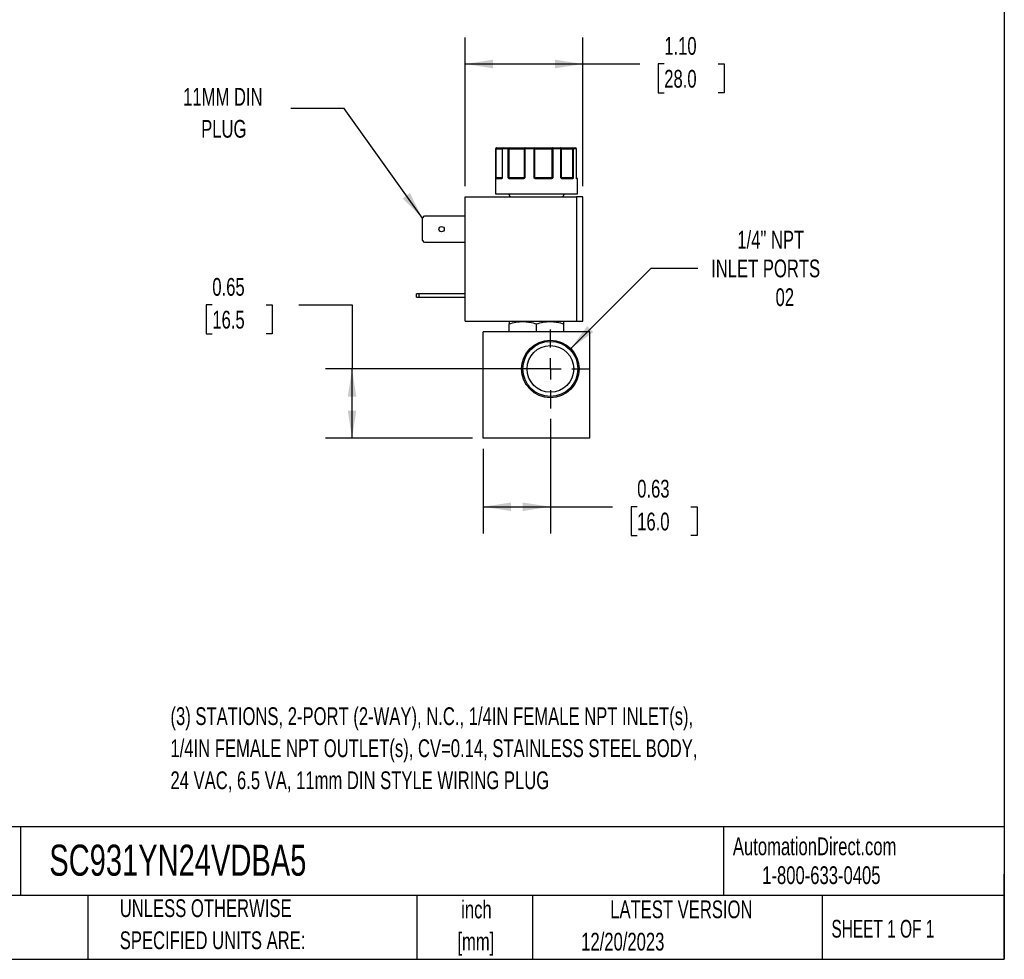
# Model space of a CAD drawing. Header units: inches. Extents: x 0.5 to 21.5, y 0.5 to 16.5.
# Tile 12 of 17: x 12.3 to 21.5, y 0.5 to 9.3. Entities that reach past the tile are written whole.
import ezdxf

# ---------------------------------------------------------------- set-up
doc = ezdxf.new("R2010")
doc.units = ezdxf.units.IN
doc.header["$LTSCALE"] = 2
doc.header["$MEASUREMENT"] = 0
doc.linetypes.add('CENTERX2', pattern=[0.8, 0.5, -0.1, 0.1, -0.1])
doc.layers.add('CENTER', color=40, linetype='CENTERX2')
doc.layers.add('DIMENSIONS', color=140, linetype='Continuous', lineweight=25)
doc.layers.add('TEXT', color=140, linetype='Continuous', lineweight=25)
doc.styles.add('SLDTEXTSTYLE0', font='TXT', dxfattribs={"width": 0.7})
doc.styles.add('SLDTEXTSTYLE1', font='TXT', dxfattribs={"width": 0.65})
doc.dimstyles.new('SLDDIMSTYLE0', dxfattribs={"dimtxt": 0.169922, "dimasz": 0.26, "dimexe": 0, "dimexo": 0.0625, "dimgap": 0.04248, "dimtad": 0, "dimtih": 1, "dimtoh": 1, "dimrnd": 1e-09, "dimdsep": 46, "dimtxsty": 'SLDTEXTSTYLE0', "dimsah": 1, "dimcen": 0.09, "dimadec": 0, "dimazin": 2, "dimtfac": 1, "dimtofl": 0, "dimtmove": 0, "dimatfit": 3, "dimfxl": 0, "dimfrac": 2, "dimtolj": 1, "dimtzin": 12, "dimarcsym": 0})
doc.dimstyles.new('SLDDIMSTYLE4', dxfattribs={"dimtxt": 0.169922, "dimasz": 0.26, "dimexe": 0, "dimexo": 0.0625, "dimgap": 0.04248, "dimtad": 0, "dimtih": 1, "dimtoh": 1, "dimrnd": 1e-09, "dimzin": 12, "dimdsep": 46, "dimtxsty": 'SLDTEXTSTYLE0', "dimsah": 1, "dimcen": 0, "dimadec": 0, "dimazin": 3, "dimtfac": 1, "dimtofl": 0, "dimtmove": 0, "dimatfit": 3, "dimfxl": 0, "dimfrac": 2, "dimtolj": 1, "dimtzin": 12, "dimarcsym": 0})
doc.dimstyles.new('SLDDIMSTYLE5', dxfattribs={"dimtxt": 0.169922, "dimasz": 0.26, "dimexe": 0, "dimexo": 0.0625, "dimgap": 0.04248, "dimtad": 0, "dimtih": 1, "dimtoh": 1, "dimrnd": 1e-09, "dimzin": 4, "dimdsep": 46, "dimtxsty": 'SLDTEXTSTYLE0', "dimsah": 1, "dimcen": 0.09, "dimadec": 0, "dimazin": 1, "dimtfac": 1, "dimtofl": 0, "dimtmove": 0, "dimatfit": 3, "dimfxl": 0, "dimfrac": 2, "dimtolj": 1, "dimtzin": 12, "dimarcsym": 0})
doc.dimstyles.new('SLDDIMSTYLE6', dxfattribs={"dimtxt": 0.18, "dimasz": 0.26, "dimexe": 0, "dimexo": 0.0625, "dimgap": 0, "dimtad": 0, "dimtih": 1, "dimtoh": 1, "dimdec": 0, "dimrnd": 1e-09, "dimzin": 0, "dimdsep": 46, "dimtxsty": 'Standard', "dimsah": 1, "dimcen": 0.09, "dimadec": 0, "dimazin": 0, "dimtfac": 0.26, "dimtdec": 0, "dimtofl": 0, "dimtmove": 0, "dimatfit": 3, "dimfxl": 0, "dimfrac": 2, "dimtolj": 1, "dimtzin": 0, "dimarcsym": 0})

# ---------------------------------------------------------------- blocks, each defined once
blk = doc.blocks.new('_D_8')
at = {"layer": 'DIMENSIONS'}
for p, q in [((17.2391, 5.5712), (17.2391, 4.4974)), ((16.6091, 5.2901), (16.6091, 4.4974)), ((16.6091, 4.7474), (17.2391, 4.7474)), ((17.2391, 4.7474), (17.8239, 4.7474)), ((18.0541, 4.7474), (17.9971, 4.7474)), ((17.9971, 4.7474), (17.9971, 4.4774)), ((18.5591, 4.7474), (18.6161, 4.7474)), ((18.6161, 4.7474), (18.6161, 4.4774)), ((17.9971, 4.4774), (18.0541, 4.4774)), ((18.6161, 4.4774), (18.5591, 4.4774))]:
    blk.add_line(p, q, dxfattribs=at)
for points in [[(16.6091, 4.7474), (16.8691, 4.7074), (16.8691, 4.7874)], [(17.2391, 4.7474), (16.9791, 4.7874), (16.9791, 4.7074)]]:
    blk.add_solid(points, dxfattribs=at)
at = {"layer": 'DIMENSIONS', "char_height": 0.16667, "attachment_point": 1, "style": 'SLDTEXTSTYLE0'}
for s, insert in [('0.63', (18.0541, 5.0003)), ('16.0', (18.0541, 4.6922))]:
    blk.add_mtext(s, dxfattribs=dict(at, insert=insert))
blk = doc.blocks.new('_D_9')
at = {"layer": 'DIMENSIONS'}
for p, q in [((14.0662, 6.6416), (14.0091, 6.6416)), ((14.0091, 6.6416), (14.0091, 6.3715)), ((14.5711, 6.6416), (14.6282, 6.6416)), ((14.6282, 6.6416), (14.6282, 6.3715)), ((14.8775, 6.6416), (15.3775, 6.6416)), ((15.3775, 6.6416), (15.3775, 6.0411)), ((14.0091, 6.3715), (14.0662, 6.3715)), ((14.6282, 6.3715), (14.5711, 6.3715)), ((17.1391, 6.0411), (15.1275, 6.0411)), ((15.3775, 5.3901), (15.3775, 6.0411)), ((16.5091, 5.3901), (15.1275, 5.3901))]:
    blk.add_line(p, q, dxfattribs=at)
for points in [[(15.3775, 6.0411), (15.3375, 5.7811), (15.4175, 5.7811)], [(15.3775, 5.3901), (15.4175, 5.6501), (15.3375, 5.6501)]]:
    blk.add_solid(points, dxfattribs=at)
at = {"layer": 'DIMENSIONS', "char_height": 0.16667, "attachment_point": 1, "style": 'SLDTEXTSTYLE0'}
for s, insert in [('0.65', (14.0662, 6.8945)), ('16.5', (14.0662, 6.5864))]:
    blk.add_mtext(s, dxfattribs=dict(at, insert=insert))
blk = doc.blocks.new('_D_10')
at = {"layer": 'DIMENSIONS'}
for p, q in [((17.4299, 6.2319), (18.1858, 6.9879)), ((18.1858, 6.9879), (18.6233, 6.9879))]:
    blk.add_line(p, q, dxfattribs=at)
blk.add_solid([(17.4299, 6.2319), (17.642, 6.3875), (17.5855, 6.4441)], dxfattribs=at)
at = {"layer": 'DIMENSIONS', "attachment_point": 1, "style": 'SLDTEXTSTYLE0'}
for s, insert, char_height in [('1/4" NPT', (18.9939, 7.3377), 0.16667), ('INLET PORTS', (18.7483, 7.0677), 0.166667), ('02', (19.353, 6.7976), 0.16667)]:
    blk.add_mtext(s, dxfattribs=dict(at, insert=insert, char_height=char_height))
blk = doc.blocks.new('_D_11')
at = {"layer": 'DIMENSIONS'}
for p, q in [((16.4398, 7.7555), (16.4398, 9.1531)), ((17.5438, 7.7555), (17.5438, 9.1531)), ((16.4398, 8.9031), (17.5438, 8.9031)), ((17.5438, 8.9031), (18.0777, 8.9031)), ((18.308, 8.9031), (18.2509, 8.9031)), ((18.2509, 8.9031), (18.2509, 8.633)), ((18.8129, 8.9031), (18.87, 8.9031)), ((18.87, 8.9031), (18.87, 8.633)), ((18.2509, 8.633), (18.308, 8.633)), ((18.87, 8.633), (18.8129, 8.633))]:
    blk.add_line(p, q, dxfattribs=at)
for points in [[(16.4398, 8.9031), (16.6998, 8.8631), (16.6998, 8.9431)], [(17.5438, 8.9031), (17.2838, 8.9431), (17.2838, 8.8631)]]:
    blk.add_solid(points, dxfattribs=at)
at = {"layer": 'DIMENSIONS', "char_height": 0.16667, "attachment_point": 1, "style": 'SLDTEXTSTYLE0'}
for s, insert in [('1.10', (18.308, 9.1559)), ('28.0', (18.308, 8.8478))]:
    blk.add_mtext(s, dxfattribs=dict(at, insert=insert))
blk = doc.blocks.new('SW_CENTERMARKSYMBOL_3')
at = {"layer": 'CENTER', "color": 0}
for p, q in [((0, 0.2), (0, 0.3699)), ((0, 0), (0, 0.1)), ((-0.2, 0), (-0.3699, 0)), ((0, 0), (-0.1, 0)), ((0, 0), (0, -0.1)), ((0, 0), (0.1, 0)), ((0.2, 0), (0.3699, 0)), ((0, -0.2), (0, -0.3699))]:
    blk.add_line(p, q, dxfattribs=at)

msp = doc.modelspace()

# ---------------------------------------------------------------- linework, layer by layer
for p, q in [((16.7241, 8.1055), (16.7241, 7.6855)), ((16.7266, 8.1055), (16.7241, 8.1055)), ((16.7266, 7.8355), (16.7266, 8.1055)), ((16.7312, 8.1055), (16.7266, 8.1055)), ((16.7312, 7.8355), (16.7312, 8.1055)), ((16.7312, 8.1055), (16.7861, 8.1055)), ((16.7861, 8.1055), (16.7861, 7.8355)), ((16.7878, 8.1055), (16.7861, 8.1055)), ((16.7878, 8.1055), (16.7878, 7.8355)), ((16.8444, 8.1055), (16.7878, 8.1055)), ((16.8444, 7.8355), (16.8444, 8.1055)), ((16.8526, 8.1055), (16.8444, 8.1055)), ((16.8526, 8.1055), (16.9929, 8.1055)), ((16.8526, 7.8355), (16.8526, 8.1055)), ((16.9993, 8.1055), (16.9929, 8.1055)), ((16.9929, 8.1055), (16.9929, 7.8355)), ((16.9993, 8.1055), (16.9993, 7.8355)), ((17.086, 8.1055), (16.9993, 8.1055)), ((17.086, 7.8355), (17.086, 8.1055)), ((17.094, 8.1055), (17.086, 8.1055)), ((17.094, 7.8355), (17.094, 8.1055)), ((17.094, 8.1055), (17.2535, 8.1055)), ((17.2535, 8.1055), (17.2535, 7.8355)), ((17.2622, 8.1055), (17.2535, 8.1055)), ((17.2622, 8.1055), (17.2622, 7.8355)), ((17.3384, 8.1055), (17.2622, 8.1055)), ((17.3384, 7.8355), (17.3384, 8.1055)), ((17.3424, 8.1055), (17.3384, 8.1055)), ((17.3424, 7.8355), (17.3424, 8.1055)), ((17.3424, 8.1055), (17.4466, 8.1055)), ((17.4466, 8.1055), (17.4466, 7.8355)), ((17.4534, 8.1055), (17.4466, 8.1055)), ((17.4534, 8.1055), (17.4534, 7.8355)), ((17.4835, 8.1055), (17.4534, 8.1055)), ((17.4835, 7.8355), (17.4835, 8.1055)), ((17.4838, 8.1055), (17.4835, 8.1055)), ((17.4838, 7.8355), (17.4838, 8.1055)), ((17.4838, 7.8355), (17.4838, 8.1055)), ((17.4838, 8.1055), (17.4838, 8.1055)), ((16.7266, 7.8355), (16.7312, 7.8355)), ((16.7793, 7.8255), (16.7288, 7.8255)), ((16.7861, 7.8355), (16.7312, 7.8355)), ((16.7843, 7.8309), (16.7836, 7.8305)), ((16.7836, 7.8305), (16.7843, 7.8305)), ((16.7861, 7.8355), (16.7878, 7.8355)), ((16.8444, 7.8355), (16.8526, 7.8355)), ((16.9929, 7.8355), (16.8526, 7.8355)), ((16.9841, 7.8255), (16.8561, 7.8255)), ((16.9929, 7.8355), (16.9993, 7.8355)), ((17.086, 7.8355), (17.094, 7.8355)), ((17.2535, 7.8355), (17.094, 7.8355)), ((17.2474, 7.8255), (17.1019, 7.8255)), ((17.2535, 7.8355), (17.2622, 7.8355)), ((17.3384, 7.8355), (17.3424, 7.8355)), ((17.4466, 7.8355), (17.3424, 7.8355)), ((17.446, 7.8255), (17.351, 7.8255)), ((17.4466, 7.8355), (17.4534, 7.8355)), ((17.4835, 7.8355), (17.4838, 7.8355)), ((17.4941, 7.8255), (17.4869, 7.8255)), ((17.4941, 7.6855), (17.4941, 7.8255)), ((16.7241, 7.6855), (17.4941, 7.6855)), ((16.8456, 7.6855), (16.8629, 7.6555)), ((17.3553, 7.6555), (17.3726, 7.6855)), ((16.4398, 6.4885), (16.4398, 7.6555)), ((16.4398, 7.6555), (17.4838, 7.6555)), ((17.4838, 7.6555), (17.4838, 6.4885)), ((17.5438, 7.6555), (17.4838, 7.6555)), ((17.5438, 6.4885), (17.5438, 7.6555)), ((16.0378, 7.4553), (16.059, 7.4765)), ((16.0378, 7.2497), (16.0378, 7.4553)), ((16.059, 7.4765), (16.4398, 7.4765)), ((16.059, 7.2285), (16.0378, 7.2497)), ((16.4398, 7.2285), (16.059, 7.2285)), ((15.9818, 6.7135), (15.9818, 6.7445)), ((16.003, 6.7445), (15.9818, 6.7445)), ((15.9818, 6.7135), (16.003, 6.7135)), ((16.003, 6.7445), (16.003, 6.7135)), ((16.4398, 6.7445), (16.003, 6.7445)), ((16.003, 6.7135), (16.4398, 6.7135)), ((16.4398, 6.4885), (17.4838, 6.4885)), ((16.8571, 6.4885), (16.8532, 6.4862)), ((17.365, 6.4862), (17.3611, 6.4885)), ((17.4838, 6.4885), (17.5438, 6.4885)), ((16.6091, 5.3901), (16.6091, 6.3901)), ((17.6091, 6.3901), (16.6091, 6.3901)), ((16.8532, 6.3901), (16.8532, 6.4634)), ((17.1091, 6.3901), (17.1091, 6.4634)), ((17.365, 6.3901), (17.365, 6.4634)), ((17.6091, 5.3901), (17.6091, 6.3901)), ((17.6091, 5.3901), (16.6091, 5.3901))]:
    msp.add_line(p, q)
at = {"flags": 128}
for points in [[(16.7312, 8.1055), (16.7313, 8.1075), (16.7316, 8.1093), (16.7321, 8.1111), (16.7328, 8.1126), (16.7336, 8.1138), (16.7345, 8.1148), (16.7355, 8.1153), (16.7365, 8.1155)], [(17.0021, 8.1155), (17.0016, 8.1153), (17.001, 8.1148), (17.0005, 8.1138), (17.0001, 8.1126), (16.9998, 8.1111), (16.9995, 8.1093), (16.9993, 8.1075), (16.9993, 8.1055)], [(17.2582, 8.1155), (17.2573, 8.1153), (17.2564, 8.1148), (17.2556, 8.1138), (17.2549, 8.1126), (17.2543, 8.1111), (17.2539, 8.1093), (17.2536, 8.1075), (17.2535, 8.1055)], [(17.2582, 8.1155), (17.259, 8.1153), (17.2597, 8.1148), (17.2604, 8.1138), (17.261, 8.1126), (17.2615, 8.1111), (17.2619, 8.1093), (17.2621, 8.1075), (17.2622, 8.1055)], [(17.3384, 8.1055), (17.3383, 8.1075), (17.338, 8.1093), (17.3374, 8.1111), (17.3367, 8.1126), (17.3358, 8.1138), (17.3347, 8.1148), (17.3336, 8.1153), (17.3325, 8.1155)], [(16.8561, 7.8255), (16.8562, 7.8265), (16.8564, 7.8274), (16.8567, 7.8283), (16.8571, 7.8291), (16.8576, 7.8297), (16.8582, 7.8301), (16.8588, 7.8304), (16.8594, 7.8305)], [(16.9841, 7.8255), (16.9842, 7.8265), (16.9843, 7.8274), (16.9844, 7.8283), (16.9846, 7.8291), (16.9849, 7.8297), (16.9851, 7.8301), (16.9854, 7.8304), (16.9858, 7.8305)], [(17.2474, 7.8255), (17.2474, 7.8265), (17.2473, 7.8274), (17.2471, 7.8283), (17.2469, 7.8291), (17.2466, 7.8297), (17.2463, 7.8301), (17.246, 7.8304), (17.2457, 7.8305)], [(17.351, 7.8255), (17.3509, 7.8265), (17.3507, 7.8274), (17.3505, 7.8283), (17.3501, 7.8291), (17.3496, 7.8297), (17.349, 7.8301), (17.3485, 7.8304), (17.3478, 7.8305)], [(17.4849, 7.8298), (17.4848, 7.8301), (17.4847, 7.8304)]]:
    msp.add_lwpolyline(points, dxfattribs=at)
for centre, radius in [((16.2178, 7.3525), 0.025), ((17.2391, 6.0411), 0.2699), ((17.2391, 6.0411), 0.2582), ((17.2391, 6.0411), 0.219)]:
    msp.add_circle(centre, radius)
for centre, radius, start, end in [((16.7341, 8.1055), 0.01, 90, 180), ((16.7366, 8.1056), 0.00997, 90.18873, 180.18749), ((16.7961, 8.1055), 0.01, 90, 180), ((16.797, 8.1063), 0.00929, 95.61824, 184.68657), ((16.8532, 8.1068), 0.00889, 102.44964, 188.52472), ((16.8329, 8.108), 0.0198, 352.8946, 22.33955), ((17.0025, 8.1059), 0.00965, 92.31153, 182.13854), ((17.1281, 8.108), 0.0422, 169.74366, 183.38621), ((17.085, 8.1067), 0.009, 352.7666, 80.19617), ((17.3325, 8.1055), 0.01, 359.97663, 89.97661), ((17.4333, 8.1079), 0.0135, 349.85103, 34.20397), ((17.4439, 8.106), 0.00952, 356.98676, 86.63051), ((17.4738, 8.1055), 0.01, 0, 90), ((17.4738, 8.1055), 0.01, 0, 90), ((17.4737, 8.1057), 0.00987, 359.2155, 89.19341), ((16.7318, 7.8277), 0.00451, 107.9286, 170.0526), ((16.7337, 7.8256), 0.00497, 90.35113, 180.34688), ((16.7235, 7.8354), 0.0077, 334.1046, 1.12435), ((16.784, 7.8259), 0.00468, 94.75792, 184.07445), ((16.787, 7.8298), 0.00294, 148.38466, 206.7482), ((16.7811, 7.8355), 0.005, 334.50632, 0), ((16.8565, 7.8241), 0.00879, 115.09177, 149.63011), ((16.8809, 7.8353), 0.0283, 179.57932, 186.70963), ((16.9877, 7.8355), 0.00521, 318.04452, 0.33499), ((16.9994, 7.8338), 0.00807, 192.8152, 221.07812), ((17.1589, 7.7773), 0.0841, 139.43058, 142.51468), ((17.1, 7.8354), 0.006, 179.08487, 214.70926), ((17.1686, 7.8268), 0.0667, 176.77829, 181.0729), ((17.2449, 7.8354), 0.00867, 337.28351, 1.09603), ((17.2454, 7.8209), 0.0134, 34.6734, 56.16342), ((17.3475, 7.8355), 0.005, 179.99605, 224.63651), ((17.341, 7.8306), 0.0032, 318.07109, 25.40195), ((17.4413, 7.8258), 0.00472, 356.4445, 85.93642), ((17.4645, 7.8353), 0.0179, 179.35438, 190.64961), ((17.4447, 7.826), 0.00635, 22.66639, 69.92467), ((17.4888, 7.8355), 0.005, 180, 189.25698), ((17.4888, 7.8355), 0.005, 180, 189.24732), ((17.4819, 7.8255), 0.00503, 359.84583, 54.90152), ((17.4819, 7.829), 0.00307, 350.11588, 14.34088), ((17.4891, 7.8255), 0.005, 0, 90)]:
    msp.add_arc(centre, radius, start, end)
for points, knots in [([(16.7365, 8.1155), (16.7428, 8.1155), (16.7552, 8.1155), (16.7713, 8.1155), (16.7846, 8.1155), (16.793, 8.1155), (16.7956, 8.1155), (16.7962, 8.1155)], [0, 0, 0, 0, 0.2256212, 0.4513439, 0.6897891, 0.9284406, 1, 1, 1, 1]), ([(16.8512, 8.1155), (16.8538, 8.1155), (16.8588, 8.1155), (16.8664, 8.1155), (16.874, 8.1155), (16.8815, 8.1155), (16.8891, 8.1155), (16.902, 8.1155), (16.92, 8.1155), (16.9419, 8.1155), (16.9617, 8.1155), (16.9769, 8.1155), (16.9879, 8.1155), (16.9959, 8.1155), (17.0001, 8.1155), (17.0021, 8.1155)], [0, 0, 0, 0, 0.040712, 0.081199, 0.121575, 0.161957, 0.202462, 0.243205, 0.371568, 0.500042, 0.628406, 0.75688, 0.838051, 0.918781, 1, 1, 1, 1]), ([(17.0866, 8.1155), (17.0883, 8.1155), (17.0918, 8.1155), (17.0974, 8.1155), (17.1031, 8.1155), (17.1092, 8.1155), (17.1155, 8.1155), (17.1267, 8.1155), (17.1437, 8.1155), (17.1671, 8.1155), (17.1912, 8.1155), (17.2123, 8.1155), (17.2301, 8.1155), (17.2445, 8.1155), (17.2536, 8.1155), (17.2582, 8.1155)], [0, 0, 0, 0, 0.040712, 0.081199, 0.121575, 0.161957, 0.202462, 0.243205, 0.371568, 0.500042, 0.628406, 0.75688, 0.838051, 0.918781, 1, 1, 1, 1]), ([(17.3325, 8.1155), (17.3326, 8.1155), (17.3329, 8.1155), (17.3338, 8.1155), (17.3351, 8.1155), (17.3368, 8.1155), (17.3389, 8.1155), (17.3432, 8.1155), (17.3512, 8.1155), (17.3652, 8.1155), (17.3822, 8.1155), (17.3995, 8.1155), (17.4156, 8.1155), (17.4297, 8.1155), (17.4396, 8.1155), (17.4445, 8.1155)], [0, 0, 0, 0, 0.0407122, 0.0811988, 0.1215751, 0.1619575, 0.2024623, 0.2432047, 0.371568, 0.5000423, 0.6284057, 0.75688, 0.838051, 0.9187806, 1, 1, 1, 1]), ([(16.7274, 7.8285), (16.7273, 7.829), (16.7271, 7.83), (16.727, 7.8316), (16.7268, 7.8335), (16.7267, 7.8348), (16.7266, 7.8355)], [0, 0, 0, 0, 0.236129, 0.498993, 0.712542, 1, 1, 1, 1]), ([(16.7288, 7.8255), (16.7286, 7.8256), (16.7283, 7.8256), (16.728, 7.8262), (16.7276, 7.8271), (16.7275, 7.828), (16.7274, 7.8285)], [0, 0, 0, 0, 0.270747, 0.52324, 0.763872, 1, 1, 1, 1]), ([(16.7844, 7.8285), (16.7841, 7.8281), (16.7835, 7.8274), (16.7826, 7.8265), (16.7815, 7.8259), (16.7804, 7.8256), (16.7797, 7.8255), (16.7793, 7.8255)], [0, 0, 0, 0, 0.188808, 0.379511, 0.575987, 0.781785, 1, 1, 1, 1]), ([(16.7857, 7.8334), (16.7855, 7.833), (16.7851, 7.8323), (16.7846, 7.8314), (16.7843, 7.831)], [0, 0, 0, 0, 0.507151, 1, 1, 1, 1]), ([(16.7878, 7.8355), (16.7875, 7.8348), (16.787, 7.8335), (16.7862, 7.8316), (16.7854, 7.83), (16.7847, 7.829), (16.7844, 7.8285)], [0, 0, 0, 0, 0.291242, 0.500217, 0.762096, 1, 1, 1, 1]), ([(16.8489, 7.8285), (16.8485, 7.829), (16.8476, 7.83), (16.8465, 7.8316), (16.8454, 7.8335), (16.8447, 7.8348), (16.8444, 7.8355)], [0, 0, 0, 0, 0.236129, 0.498993, 0.712542, 1, 1, 1, 1]), ([(16.8561, 7.8255), (16.8554, 7.8256), (16.8541, 7.8256), (16.8522, 7.8262), (16.8504, 7.8271), (16.8494, 7.828), (16.8489, 7.8285)], [0, 0, 0, 0, 0.270747, 0.52324, 0.763872, 1, 1, 1, 1]), ([(16.9933, 7.8285), (16.9928, 7.8281), (16.9918, 7.8274), (16.9901, 7.8265), (16.9882, 7.8259), (16.9862, 7.8256), (16.9848, 7.8255), (16.9841, 7.8255)], [0, 0, 0, 0, 0.188808, 0.379511, 0.575987, 0.781785, 1, 1, 1, 1]), ([(16.9993, 7.8355), (16.9988, 7.8348), (16.9979, 7.8335), (16.9965, 7.8316), (16.995, 7.83), (16.9939, 7.829), (16.9933, 7.8285)], [0, 0, 0, 0, 0.291242, 0.500217, 0.762096, 1, 1, 1, 1]), ([(17.0922, 7.8285), (17.0916, 7.829), (17.0904, 7.83), (17.0889, 7.8316), (17.0874, 7.8335), (17.0865, 7.8348), (17.086, 7.8355)], [0, 0, 0, 0, 0.236129, 0.498993, 0.712542, 1, 1, 1, 1]), ([(17.1019, 7.8255), (17.1009, 7.8256), (17.0991, 7.8256), (17.0966, 7.8262), (17.0942, 7.8271), (17.0929, 7.828), (17.0922, 7.8285)], [0, 0, 0, 0, 0.270747, 0.52324, 0.763872, 1, 1, 1, 1]), ([(17.2564, 7.8285), (17.2559, 7.8281), (17.255, 7.8274), (17.2533, 7.8265), (17.2515, 7.8259), (17.2495, 7.8256), (17.2481, 7.8255), (17.2474, 7.8255)], [0, 0, 0, 0, 0.188808, 0.379511, 0.575987, 0.781785, 1, 1, 1, 1]), ([(17.2622, 7.8355), (17.2617, 7.8348), (17.2608, 7.8335), (17.2595, 7.8316), (17.2581, 7.83), (17.257, 7.829), (17.2564, 7.8285)], [0, 0, 0, 0, 0.291242, 0.500217, 0.762096, 1, 1, 1, 1]), ([(17.3434, 7.8285), (17.3429, 7.829), (17.342, 7.83), (17.3408, 7.8316), (17.3396, 7.8335), (17.3388, 7.8348), (17.3384, 7.8355)], [0, 0, 0, 0, 0.236129, 0.498993, 0.712542, 1, 1, 1, 1]), ([(17.351, 7.8255), (17.3503, 7.8256), (17.3489, 7.8256), (17.3468, 7.8262), (17.345, 7.8271), (17.3439, 7.828), (17.3434, 7.8285)], [0, 0, 0, 0, 0.270747, 0.52324, 0.763872, 1, 1, 1, 1]), ([(17.4506, 7.8285), (17.4503, 7.8281), (17.4499, 7.8274), (17.449, 7.8265), (17.4481, 7.8259), (17.4471, 7.8256), (17.4464, 7.8255), (17.446, 7.8255)], [0, 0, 0, 0, 0.188808, 0.379511, 0.575987, 0.781785, 1, 1, 1, 1]), ([(17.4534, 7.8355), (17.4532, 7.8348), (17.4528, 7.8335), (17.4521, 7.8316), (17.4514, 7.83), (17.4509, 7.829), (17.4506, 7.8285)], [0, 0, 0, 0, 0.2912416, 0.5002174, 0.7620959, 1, 1, 1, 1]), ([(17.4849, 7.8285), (17.4848, 7.829), (17.4846, 7.83), (17.4842, 7.8316), (17.4839, 7.8335), (17.4837, 7.8348), (17.4835, 7.8355)], [0, 0, 0, 0, 0.2361294, 0.4989929, 0.7125421, 1, 1, 1, 1]), ([(17.4836, 7.8355), (17.4837, 7.8348), (17.4839, 7.8335), (17.4842, 7.8316), (17.4846, 7.83), (17.4848, 7.829), (17.485, 7.8285)], [0, 0, 0, 0, 0.291242, 0.500217, 0.762096, 1, 1, 1, 1]), ([(17.4883, 7.8305), (17.4885, 7.8305), (17.4891, 7.8305), (17.4861, 7.8305), (17.4845, 7.8305)], [0, 0, 0, 0, 0.4522534, 1, 1, 1, 1]), ([(17.485, 7.8293), (17.485, 7.8293), (17.4851, 7.8292), (17.485, 7.8295), (17.4849, 7.8298)], [0, 0, 0, 0, 0.050718, 1, 1, 1, 1]), ([(17.4869, 7.8255), (17.4867, 7.8256), (17.4864, 7.8256), (17.4859, 7.8262), (17.4854, 7.8271), (17.4851, 7.828), (17.4849, 7.8285)], [0, 0, 0, 0, 0.270747, 0.52324, 0.763872, 1, 1, 1, 1]), ([(16.8532, 6.4634), (16.8741, 6.4704), (16.8951, 6.4761), (16.9376, 6.484), (16.9591, 6.4862), (16.9918, 6.4863), (17.0027, 6.4857), (17.0243, 6.4836), (17.0351, 6.4821), (17.0671, 6.4761), (17.0882, 6.4704), (17.1091, 6.4634)], [0, 0, 0, 0, 0.25, 0.25, 0.5, 0.5, 0.625, 0.625, 0.75, 0.75, 1, 1, 1, 1]), ([(17.1091, 6.4634), (17.13, 6.4704), (17.151, 6.4761), (17.1936, 6.484), (17.215, 6.4862), (17.2477, 6.4863), (17.2586, 6.4857), (17.2802, 6.4836), (17.291, 6.4821), (17.323, 6.4761), (17.3441, 6.4704), (17.365, 6.4634)], [0, 0, 0, 0, 0.25, 0.25, 0.5, 0.5, 0.625, 0.625, 0.75, 0.75, 1, 1, 1, 1])]:
    msp.add_open_spline(points, degree=3, knots=knots)
for points in [[(16.7961, 8.1155), (16.8119, 8.1155), (16.8304, 8.1155), (16.8512, 8.1155)], [(17.0021, 8.1155), (17.0296, 8.1155), (17.058, 8.1155), (17.0866, 8.1155)], [(17.2582, 8.1155), (17.2845, 8.1155), (17.3094, 8.1155), (17.3325, 8.1155)], [(17.4445, 8.1155), (17.4573, 8.1155), (17.4672, 8.1155), (17.4738, 8.1155)], [(16.7266, 7.8355), (16.727, 7.8342), (16.729, 7.8329), (16.7304, 7.832)], [(16.7304, 7.832), (16.7313, 7.831), (16.7325, 7.8305), (16.7337, 7.8305)], [(16.7337, 7.8305), (16.7413, 7.8305), (16.7582, 7.8305), (16.7836, 7.8305)], [(16.7878, 7.8355), (16.7866, 7.8348), (16.786, 7.834), (16.7857, 7.8334)], [(16.8444, 7.8355), (16.8471, 7.8342), (16.8504, 7.8329), (16.8528, 7.832)], [(16.8528, 7.832), (16.8546, 7.831), (16.857, 7.8305), (16.8594, 7.8305)], [(16.8594, 7.8305), (16.8964, 7.8305), (16.9393, 7.8305), (16.9858, 7.8305)], [(16.9858, 7.8305), (16.9879, 7.8305), (16.99, 7.831), (16.9915, 7.832)], [(16.9915, 7.832), (16.9932, 7.8329), (16.9957, 7.8342), (16.9993, 7.8355)], [(17.086, 7.8355), (17.0897, 7.8342), (17.0929, 7.8329), (17.095, 7.832)], [(17.095, 7.832), (17.0969, 7.831), (17.0994, 7.8305), (17.102, 7.8305)], [(17.102, 7.8305), (17.151, 7.8305), (17.1998, 7.8305), (17.2457, 7.8305)], [(17.2457, 7.8305), (17.2483, 7.8305), (17.2509, 7.831), (17.2529, 7.832)], [(17.2529, 7.832), (17.2553, 7.8329), (17.2587, 7.8342), (17.2622, 7.8355)], [(17.3384, 7.8355), (17.3414, 7.8342), (17.3429, 7.8329), (17.3439, 7.832)], [(17.3439, 7.832), (17.345, 7.831), (17.3464, 7.8305), (17.3478, 7.8305)], [(17.3478, 7.8305), (17.386, 7.8305), (17.4179, 7.8305), (17.4416, 7.8305)], [(17.4416, 7.8305), (17.4436, 7.8305), (17.4455, 7.831), (17.4469, 7.832)], [(17.4469, 7.832), (17.4489, 7.8329), (17.4518, 7.8342), (17.4534, 7.8355)], [(17.4835, 7.8355), (17.484, 7.8349), (17.484, 7.8342), (17.4838, 7.8336)], [(16.8532, 6.4862), (16.8532, 6.4862), (16.8532, 6.4773), (16.8532, 6.4634)], [(17.365, 6.4634), (17.365, 6.4773), (17.365, 6.4862), (17.365, 6.4862)]]:
    msp.add_open_spline(points, degree=3)
at = {"layer": 'TEXT'}
for p, q in [((21.5, 16.5), (21.5, 0.5)), ((21.5, 1.7422), (0.5, 1.7422)), ((12.2645, 1.7422), (12.2645, 1.1)), ((18.8642, 1.7422), (18.8642, 1.1)), ((21.5, 0.5), (21.5, 1.3)), ((21.5, 1.1), (0.5, 1.1)), ((12.8961, 1.1), (12.8961, 0.5)), ((15.9862, 1.1), (15.9862, 0.5)), ((17.0718, 1.1), (17.0718, 0.5)), ((19.7912, 1.1), (19.7912, 0.5)), ((0.5, 0.5), (21.5, 0.5))]:
    msp.add_line(p, q, dxfattribs=at)

# ---------------------------------------------------------------- block references
at = {"layer": 'CENTER'}
msp.add_blockref('SW_CENTERMARKSYMBOL_3', (17.2391, 6.0411), dxfattribs=at)

# ---------------------------------------------------------------- texts
at = {"layer": 'TEXT'}
for s, insert, char_height, attachment_point, style in [('11MM DIN', (14.1651, 8.6789), 0.16667, 2, 'SLDTEXTSTYLE0'), ('PLUG', (14.1737, 8.3779), 0.16667, 2, 'SLDTEXTSTYLE0'), ('(3) STATIONS, 2-PORT (2-WAY), N.C., 1/4IN FEMALE NPT INLET(s),', (13.6732, 2.8655), 0.166667, 1, 'SLDTEXTSTYLE0'), ('1/4IN FEMALE NPT OUTLET(s), CV=0.14, STAINLESS STEEL BODY,', (13.6732, 2.5645), 0.166667, 1, 'SLDTEXTSTYLE0'), ('24 VAC, 6.5 VA, 11mm DIN STYLE WIRING PLUG', (13.6732, 2.2636), 0.166667, 1, 'SLDTEXTSTYLE0'), ('SC931YN24VDBA5', (12.536, 1.5763), 0.291667, 1, 'SLDTEXTSTYLE0'), ('AutomationDirect.com', (18.9524, 1.6438), 0.166667, 1, 'SLDTEXTSTYLE0'), ('1-800-633-0405', (19.2277, 1.373), 0.166667, 1, 'SLDTEXTSTYLE0'), ('UNLESS OTHERWISE', (13.1975, 1.063), 0.166667, 1, 'SLDTEXTSTYLE0'), ('inch', (16.5452, 1.0514), 0.16667, 2, 'SLDTEXTSTYLE0'), ('LATEST VERSION', (18.4687, 1.0523), 0.166667, 2, 'SLDTEXTSTYLE0'), ('SHEET 1 OF 1', (19.8773, 0.8702), 0.166667, 1, 'SLDTEXTSTYLE1'), ('SPECIFIED UNITS ARE:', (13.1975, 0.762), 0.166667, 1, 'SLDTEXTSTYLE0'), ('[mm]', (16.5396, 0.7504), 0.16667, 2, 'SLDTEXTSTYLE0'), ('12/20/2023', (17.5286, 0.7491), 0.16667, 1, 'SLDTEXTSTYLE0')]:
    msp.add_mtext(s, dxfattribs=dict(at, insert=insert, char_height=char_height, attachment_point=attachment_point, style=style))

# ---------------------------------------------------------------- dimensions: what is measured, and where the dimension line sits
at = {"layer": 'DIMENSIONS'}
for base, p1, p2, dimstyle, picture, middle in [((16.4398, 8.9031), (17.5438, 7.6555), (16.4398, 7.6555), 'SLDDIMSTYLE5', '_D_11', (18.5604, 8.9031)), ((17.2391, 4.7474), (16.6091, 5.3901), (17.2391, 5.6712), 'SLDDIMSTYLE0', '_D_8', (18.3066, 4.7474))]:
    dim = msp.add_linear_dim(base=base, p1=p1, p2=p2, dimstyle=dimstyle, dxfattribs=at)
    dim.commit()
    dim.dimension.update_dxf_attribs({"geometry": picture, "text_midpoint": middle, "dimtype": 160})
dim = msp.add_diameter_dim_2p(p1=(17.0483, 5.8503), p2=(17.4299, 6.2319), text='1/4" NPT\\PINLET PORTS\\P02', dimstyle='SLDDIMSTYLE4', override={"dimpost": '<>'}, dxfattribs=at)
dim.commit()
dim.dimension.update_dxf_attribs({"geometry": '_D_10', "text_midpoint": (19.4943, 6.9879), "dimtype": 163})
dim = msp.add_linear_dim(base=(15.3775, 6.0411), p1=(16.6091, 5.3901), p2=(17.2391, 6.0411), angle=90, dimstyle='SLDDIMSTYLE0', dxfattribs=at)
dim.commit()
dim.dimension.update_dxf_attribs({"geometry": '_D_9', "text_midpoint": (15.3775, 6.6416), "dimtype": 160})

# ---------------------------------------------------------------- leaders
at = {"layer": 'TEXT'}
msp.add_leader([(16.0378, 7.4553), (15.3031, 8.4848), (14.8031, 8.4848)], dimstyle='SLDDIMSTYLE6', dxfattribs=at)

doc.saveas('drawing.dxf')
